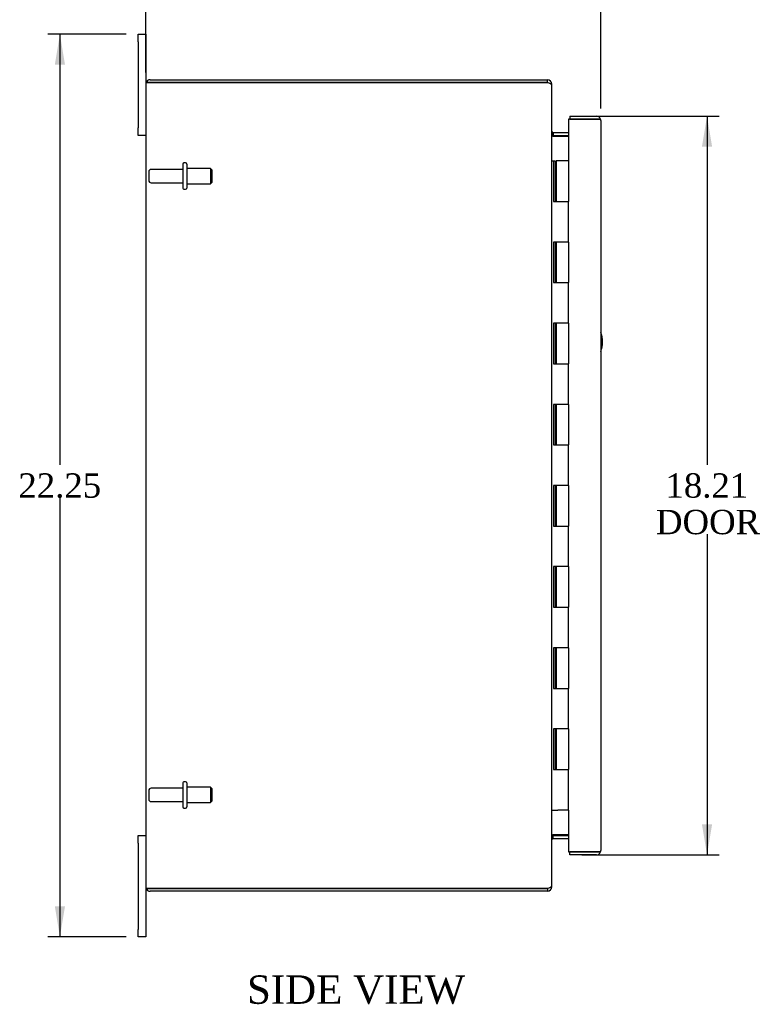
# Model space of a CAD drawing. Header units: inches. Extents: x 1 to 119, y 2 to 79.
# Tile 1 of 8: x 1 to 19, y 26 to 50. Entities that reach past the tile are written whole.
import ezdxf
from ezdxf.enums import TextEntityAlignment as Align

# ---------------------------------------------------------------- set-up
doc = ezdxf.new("R2010")
doc.units = ezdxf.units.IN
doc.header["$MEASUREMENT"] = 0
for name, color, linetype in [('COM40153-1', 7, 'CONTINUOUS'), ('COM48472', 7, 'CONTINUOUS'), ('COM71780-7', 7, 'CONTINUOUS'), ('DEFAULT', 7, 'CONTINUOUS'), ('FET07710', 7, 'CONTINUOUS'), ('HNG10620-16B', 7, 'CONTINUOUS'), ('HNG10620-16C', 7, 'CONTINUOUS'), ('STD21878', 7, 'CONTINUOUS'), ('STD26094', 7, 'CONTINUOUS')]:
    doc.layers.add(name, color=color, linetype=linetype)
doc.styles.add('SEACAD_TIMES_NEW_ROMAN', font='times.ttf')

# ---------------------------------------------------------------- blocks, each defined once
blk = doc.blocks.new('GDIMGGROUP5')
at = {"layer": 'DEFAULT', "linetype": 'Continuous'}
for points in [[(5.346, 51.154), (4.596, 51.029), (5.346, 50.904)], [(15.056, 51.154), (15.056, 50.904), (15.806, 51.029)]]:
    blk.add_hatch(color=136, dxfattribs=at).paths.add_polyline_path(points)
at = {"layer": 'DEFAULT', "color": 136, "linetype": 'Continuous'}
for p, q in [((4.596, 48.564), (4.596, 51.329)), ((15.806, 47.683), (15.806, 51.329)), ((4.596, 51.029), (8.968, 51.029)), ((11.435, 51.029), (15.806, 51.029))]:
    blk.add_line(p, q, dxfattribs=at)
at = {"layer": 'DEFAULT', "color": 136, "linetype": 'Continuous', "style": 'SEACAD_TIMES_NEW_ROMAN'}
blk.add_text('11.21', height=0.6, dxfattribs=at).set_placement((9.178, 51.329), align=Align.TOP_LEFT)
blk = doc.blocks.new('GDIMGGROUP6')
at = {"layer": 'DEFAULT', "linetype": 'Continuous'}
for points in [[(2.355, 48.764), (2.605, 48.764), (2.48, 49.514)], [(2.355, 28.014), (2.48, 27.264), (2.605, 28.014)]]:
    blk.add_hatch(color=136, dxfattribs=at).paths.add_polyline_path(points)
at = {"layer": 'DEFAULT', "color": 136, "linetype": 'Continuous'}
for p, q in [((4.109, 49.514), (2.18, 49.514)), ((2.48, 49.514), (2.48, 38.899)), ((2.48, 38.089), (2.48, 27.264)), ((4.109, 27.264), (2.18, 27.264))]:
    blk.add_line(p, q, dxfattribs=at)
at = {"layer": 'DEFAULT', "color": 136, "linetype": 'Continuous', "style": 'SEACAD_TIMES_NEW_ROMAN'}
blk.add_text('22.25', height=0.6, dxfattribs=at).set_placement((1.457, 38.689), align=Align.TOP_LEFT)
blk = doc.blocks.new('GDIMGGROUP21')
at = {"layer": 'DEFAULT', "linetype": 'Continuous'}
for points in [[(18.547, 46.741), (18.422, 47.491), (18.297, 46.741)], [(18.547, 30.036), (18.297, 30.036), (18.422, 29.286)]]:
    blk.add_hatch(color=136, dxfattribs=at).paths.add_polyline_path(points)
at = {"layer": 'DEFAULT', "color": 136, "linetype": 'Continuous'}
for p, q in [((15.339, 47.491), (18.722, 47.491)), ((18.422, 47.491), (18.422, 38.899)), ((18.422, 37.189), (18.422, 29.286)), ((15.339, 29.286), (18.722, 29.286))]:
    blk.add_line(p, q, dxfattribs=at)
at = {"layer": 'DEFAULT', "color": 136, "linetype": 'Continuous', "style": 'SEACAD_TIMES_NEW_ROMAN'}
for s, p in [('18.21', (17.398, 38.689)), ('DOOR', (17.164, 37.789))]:
    blk.add_text(s, height=0.6, dxfattribs=at).set_placement(p, align=Align.TOP_LEFT)

msp = doc.modelspace()

# ---------------------------------------------------------------- linework, layer by layer
at = {"layer": 'COM40153-1', "color": 7}
msp.add_arc((15.096, 41.929), 0.75, 341.2031, 18.7969, dxfattribs=at)
at = {"layer": 'COM48472', "color": 7}
for p, q in [((4.603, 48.317), (4.704, 48.317)), ((4.704, 48.317), (4.603, 48.317)), ((4.704, 48.389), (14.488, 48.389)), ((4.704, 48.317), (14.488, 48.317)), ((14.488, 48.317), (4.704, 48.317)), ((14.488, 48.317), (14.488, 48.389)), ((4.596, 48.281), (4.596, 28.497)), ((14.572, 48.281), (14.596, 48.281)), ((14.596, 48.257), (14.596, 48.281)), ((14.596, 28.523), (14.596, 48.255)), ((14.632, 47.086), (14.632, 47.014)), ((14.632, 47.086), (15.011, 47.086)), ((14.632, 47.014), (15.011, 47.014)), ((14.632, 47), (15.011, 47)), ((15.011, 29.777), (14.632, 29.777)), ((14.632, 29.764), (15.011, 29.764)), ((14.632, 29.692), (14.632, 29.764)), ((14.632, 29.692), (15.011, 29.692)), ((4.704, 28.461), (4.603, 28.461)), ((4.603, 28.461), (4.704, 28.461)), ((4.704, 28.461), (14.488, 28.461)), ((14.488, 28.461), (4.704, 28.461)), ((14.488, 28.461), (14.488, 28.389)), ((14.572, 28.497), (14.596, 28.497)), ((14.596, 28.497), (14.596, 28.521)), ((14.488, 28.389), (4.704, 28.389))]:
    msp.add_line(p, q, dxfattribs=at)
for centre, radius, start, end in [((4.704, 48.281), 0.108, 160.5288, 180), ((4.704, 48.281), 0.108, 90, 160.5288), ((14.488, 48.281), 0.108, 0, 90), ((14.488, 48.281), 0.036, 51.2764, 90), ((14.632, 47.122), 0.036, 180, 270), ((14.632, 47.122), 0.108, 259.6032, 270), ((14.632, 29.656), 0.036, 90, 180), ((14.632, 29.656), 0.108, 90, 100.3965), ((4.704, 28.497), 0.108, 180, 199.4712), ((4.704, 28.497), 0.108, 199.4712, 270), ((14.488, 28.497), 0.108, 270, 360), ((14.488, 28.497), 0.036, 270, 308.7236)]:
    msp.add_arc(centre, radius, start, end, dxfattribs=at)
for centre, start_param, end_param in [((4.704, 48.281), 2.801756, 3.141593), ((4.704, 28.497), 3.141593, 3.48143)]:
    msp.add_ellipse(centre, major_axis=(0.108, 0), ratio=0.997813, start_param=start_param, end_param=end_param, dxfattribs=at)
for points, knots in [([(14.596, 48.255), (14.596, 48.26), (14.594, 48.265), (14.583, 48.276), (14.575, 48.281), (14.555, 48.291), (14.543, 48.296), (14.517, 48.306), (14.503, 48.312), (14.488, 48.317)], [0, 0, 0, 0, 0.25, 0.25, 0.5, 0.5, 0.75, 0.75, 1, 1, 1, 1]), ([(14.596, 47.104), (14.596, 47.093), (14.597, 47.083), (14.599, 47.063), (14.601, 47.052), (14.605, 47.038), (14.606, 47.033), (14.609, 47.024), (14.611, 47.019), (14.616, 47.011), (14.619, 47.008), (14.623, 47.004), (14.625, 47.002), (14.629, 47.001), (14.631, 47), (14.632, 47)], [0, 0, 0, 0, 0.25, 0.25, 0.5, 0.5, 0.625, 0.625, 0.75, 0.75, 0.875, 0.875, 0.9375, 0.9375, 1, 1, 1, 1]), ([(14.632, 29.777), (14.631, 29.777), (14.629, 29.777), (14.625, 29.775), (14.623, 29.774), (14.619, 29.77), (14.616, 29.766), (14.611, 29.758), (14.609, 29.754), (14.606, 29.745), (14.605, 29.74), (14.601, 29.725), (14.599, 29.715), (14.597, 29.695), (14.596, 29.684), (14.596, 29.674)], [0, 0, 0, 0, 0.0625, 0.0625, 0.125, 0.125, 0.25, 0.25, 0.375, 0.375, 0.5, 0.5, 0.75, 0.75, 1, 1, 1, 1]), ([(14.488, 28.461), (14.503, 28.466), (14.517, 28.471), (14.543, 28.481), (14.555, 28.487), (14.575, 28.497), (14.583, 28.502), (14.594, 28.512), (14.596, 28.517), (14.596, 28.523)], [0, 0, 0, 0, 0.25, 0.25, 0.5, 0.5, 0.75, 0.75, 1, 1, 1, 1])]:
    msp.add_open_spline(points, degree=3, knots=knots, dxfattribs=at)
at = {"layer": 'COM71780-7', "color": 7}
for p, q in [((15.698, 47.419), (15.011, 47.419)), ((15.011, 47.419), (15.011, 46.389)), ((15.039, 47.491), (15.039, 47.419)), ((15.039, 47.491), (15.698, 47.491)), ((15.039, 47.419), (15.698, 47.419)), ((15.8, 47.419), (15.698, 47.419)), ((15.698, 47.419), (15.8, 47.419)), ((15.806, 47.383), (15.806, 29.394)), ((15.011, 30.389), (15.011, 29.358)), ((15.011, 29.358), (15.698, 29.358)), ((15.039, 29.286), (15.039, 29.358)), ((15.698, 29.358), (15.039, 29.358)), ((15.698, 29.286), (15.039, 29.286)), ((15.698, 29.358), (15.8, 29.358)), ((15.8, 29.358), (15.698, 29.358))]:
    msp.add_line(p, q, dxfattribs=at)
for centre, start, end in [((15.698, 47.383), 19.4712, 90), ((15.698, 47.383), 0, 19.4712), ((15.698, 29.394), 340.5288, 360), ((15.698, 29.394), 270, 340.5288)]:
    msp.add_arc(centre, 0.108, start, end, dxfattribs=at)
for centre, start_param, end_param in [((15.698, 47.383), 3.141593, 3.48143), ((15.698, 29.394), 2.801756, 3.141593)]:
    msp.add_ellipse(centre, major_axis=(-0.108, 0), ratio=0.997813, start_param=start_param, end_param=end_param, dxfattribs=at)
at = {"layer": 'FET07710', "color": 7}
for p, q in [((4.409, 49.326), (4.409, 49.514)), ((4.409, 49.514), (4.596, 49.514)), ((4.596, 49.514), (4.596, 49.326)), ((4.409, 49.326), (4.409, 47.201)), ((4.596, 49.326), (4.596, 48.281)), ((4.409, 47.014), (4.409, 47.201)), ((4.596, 47.014), (4.409, 47.014)), ((4.409, 29.576), (4.409, 29.764)), ((4.409, 29.764), (4.596, 29.764)), ((4.409, 29.576), (4.409, 27.451)), ((4.596, 28.497), (4.596, 27.451)), ((4.409, 27.264), (4.409, 27.451)), ((4.596, 27.451), (4.596, 27.264)), ((4.596, 27.264), (4.409, 27.264))]:
    msp.add_line(p, q, dxfattribs=at)
at = {"layer": 'HNG10620-16B', "color": 7}
for p, q in [((14.596, 46.389), (14.622, 46.389)), ((14.622, 46.389), (14.64, 46.389)), ((14.64, 46.389), (14.683, 46.389)), ((14.64, 46.389), (14.64, 45.389)), ((14.683, 46.389), (14.683, 45.389)), ((14.64, 45.389), (14.749, 45.389)), ((14.749, 45.389), (15.011, 45.389)), ((15.011, 44.389), (15.011, 45.389)), ((14.749, 44.389), (14.64, 44.389)), ((14.64, 44.389), (14.64, 43.389)), ((14.683, 44.389), (14.683, 43.389)), ((15.011, 44.389), (14.749, 44.389)), ((14.64, 43.389), (14.749, 43.389)), ((14.749, 43.389), (15.011, 43.389)), ((15.011, 42.389), (15.011, 43.389)), ((14.749, 42.389), (14.64, 42.389)), ((14.64, 42.389), (14.64, 41.389)), ((14.683, 42.389), (14.683, 41.389)), ((15.011, 42.389), (14.749, 42.389)), ((14.64, 41.389), (14.749, 41.389)), ((14.749, 41.389), (15.011, 41.389)), ((15.011, 40.389), (15.011, 41.389)), ((14.749, 40.389), (14.64, 40.389)), ((14.64, 40.389), (14.64, 39.389)), ((14.683, 40.389), (14.683, 39.389)), ((15.011, 40.389), (14.749, 40.389)), ((14.64, 39.389), (14.749, 39.389)), ((14.749, 39.389), (15.011, 39.389)), ((15.011, 38.389), (15.011, 39.389)), ((14.749, 38.389), (14.64, 38.389)), ((14.64, 38.389), (14.64, 37.389)), ((14.683, 38.389), (14.683, 37.389)), ((15.011, 38.389), (14.749, 38.389)), ((14.64, 37.389), (14.749, 37.389)), ((14.749, 37.389), (15.011, 37.389)), ((15.011, 36.389), (15.011, 37.389)), ((14.749, 36.389), (14.64, 36.389)), ((14.64, 36.389), (14.64, 35.389)), ((14.683, 36.389), (14.683, 35.389)), ((15.011, 36.389), (14.749, 36.389)), ((14.64, 35.389), (14.749, 35.389)), ((14.749, 35.389), (15.011, 35.389)), ((15.011, 34.389), (15.011, 35.389)), ((14.749, 34.389), (14.64, 34.389)), ((14.64, 34.389), (14.64, 33.389)), ((14.683, 34.389), (14.683, 33.389)), ((15.011, 34.389), (14.749, 34.389)), ((14.64, 33.389), (14.749, 33.389)), ((14.749, 33.389), (15.011, 33.389)), ((15.011, 32.389), (15.011, 33.389)), ((14.749, 32.389), (14.64, 32.389)), ((14.64, 32.389), (14.64, 31.389)), ((14.683, 32.389), (14.683, 31.389)), ((15.011, 32.389), (14.749, 32.389)), ((14.64, 31.389), (14.749, 31.389)), ((14.749, 31.389), (15.011, 31.389)), ((15.011, 30.389), (15.011, 31.389)), ((14.596, 30.389), (14.622, 30.389)), ((14.622, 30.389), (14.749, 30.389)), ((15.011, 30.389), (14.749, 30.389))]:
    msp.add_line(p, q, dxfattribs=at)
at = {"layer": 'HNG10620-16C', "color": 7}
for p, q in [((15.011, 46.389), (14.704, 46.389)), ((14.704, 46.389), (14.704, 45.389)), ((15.011, 46.389), (15.011, 45.389)), ((14.749, 45.389), (15.011, 45.389)), ((15.011, 44.389), (15.011, 45.389)), ((14.704, 44.389), (14.704, 43.389)), ((15.011, 44.389), (14.749, 44.389)), ((15.011, 44.389), (15.011, 43.389)), ((14.749, 43.389), (15.011, 43.389)), ((15.011, 42.389), (15.011, 43.389)), ((14.704, 42.389), (14.704, 41.389)), ((15.011, 42.389), (14.749, 42.389)), ((15.011, 42.389), (15.011, 41.389)), ((14.749, 41.389), (15.011, 41.389)), ((15.011, 40.389), (15.011, 41.389)), ((14.704, 40.389), (14.704, 39.389)), ((15.011, 40.389), (14.749, 40.389)), ((15.011, 40.389), (15.011, 39.389)), ((14.749, 39.389), (15.011, 39.389)), ((15.011, 38.389), (15.011, 39.389)), ((14.704, 38.389), (14.704, 37.389)), ((15.011, 38.389), (14.749, 38.389)), ((15.011, 38.389), (15.011, 37.389)), ((14.749, 37.389), (15.011, 37.389)), ((15.011, 36.389), (15.011, 37.389)), ((14.704, 36.389), (14.704, 35.389)), ((15.011, 36.389), (14.749, 36.389)), ((15.011, 36.389), (15.011, 35.389)), ((14.749, 35.389), (15.011, 35.389)), ((15.011, 34.389), (15.011, 35.389)), ((14.704, 34.389), (14.704, 33.389)), ((15.011, 34.389), (14.749, 34.389)), ((15.011, 34.389), (15.011, 33.389)), ((14.749, 33.389), (15.011, 33.389)), ((15.011, 32.389), (15.011, 33.389)), ((14.704, 32.389), (14.704, 31.389)), ((15.011, 32.389), (14.749, 32.389)), ((15.011, 32.389), (15.011, 31.389)), ((14.749, 31.389), (15.011, 31.389)), ((15.011, 30.389), (15.011, 31.389))]:
    msp.add_line(p, q, dxfattribs=at)
at = {"layer": 'STD21878', "color": 7}
for p, q in [((12.324, 28.461), (12.324, 28.461)), ((12.605, 28.461), (12.605, 28.461))]:
    msp.add_line(p, q, dxfattribs=at)
at = {"layer": 'STD26094', "color": 7}
for p, q in [((4.668, 46.119), (4.668, 45.909)), ((5.505, 46.179), (4.728, 46.179)), ((5.505, 46.309), (5.505, 45.719)), ((5.575, 46.339), (5.535, 46.339)), ((5.605, 46.309), (5.605, 45.719)), ((6.193, 46.201), (5.605, 46.201)), ((6.193, 46.201), (6.193, 45.826)), ((6.23, 46.164), (6.193, 46.201)), ((6.23, 45.864), (6.23, 46.164)), ((6.193, 45.826), (6.23, 45.864)), ((4.728, 45.849), (5.505, 45.849)), ((5.535, 45.689), (5.575, 45.689)), ((5.605, 45.826), (6.193, 45.826)), ((5.575, 31.089), (5.535, 31.089)), ((4.668, 30.869), (4.668, 30.659)), ((5.505, 30.929), (4.728, 30.929)), ((5.505, 31.059), (5.505, 30.469)), ((5.605, 31.059), (5.605, 30.469)), ((6.193, 30.951), (5.605, 30.951)), ((6.193, 30.951), (6.193, 30.576)), ((6.23, 30.914), (6.193, 30.951)), ((6.23, 30.614), (6.23, 30.914)), ((4.728, 30.599), (5.505, 30.599)), ((5.605, 30.576), (6.193, 30.576)), ((6.193, 30.576), (6.23, 30.614)), ((5.535, 30.439), (5.575, 30.439))]:
    msp.add_line(p, q, dxfattribs=at)
for centre, radius, start, end in [((4.728, 46.119), 0.06, 90, 180), ((5.535, 46.309), 0.03, 90, 180), ((5.575, 46.309), 0.03, 0, 90), ((4.728, 45.909), 0.06, 180, 270), ((5.535, 45.719), 0.03, 180, 270), ((5.575, 45.719), 0.03, 270, 0), ((5.535, 31.059), 0.03, 90, 180), ((5.575, 31.059), 0.03, 0, 90), ((4.728, 30.869), 0.06, 90, 180), ((4.728, 30.659), 0.06, 180, 270), ((5.535, 30.469), 0.03, 180, 270), ((5.575, 30.469), 0.03, 270, 0)]:
    msp.add_arc(centre, radius, start, end, dxfattribs=at)

# ---------------------------------------------------------------- block references
at = {"layer": 'DEFAULT', "color": 7}
for name in ['GDIMGGROUP5', 'GDIMGGROUP6', 'GDIMGGROUP21']:
    msp.add_blockref(name, (0, 0), dxfattribs=at)

# ---------------------------------------------------------------- texts
at = {"layer": 'DEFAULT', "color": 7, "style": 'SEACAD_TIMES_NEW_ROMAN'}
msp.add_text('SIDE VIEW', height=0.7, dxfattribs=at).set_placement((7.089, 26.316), align=Align.TOP_LEFT)

doc.saveas('drawing.dxf')
